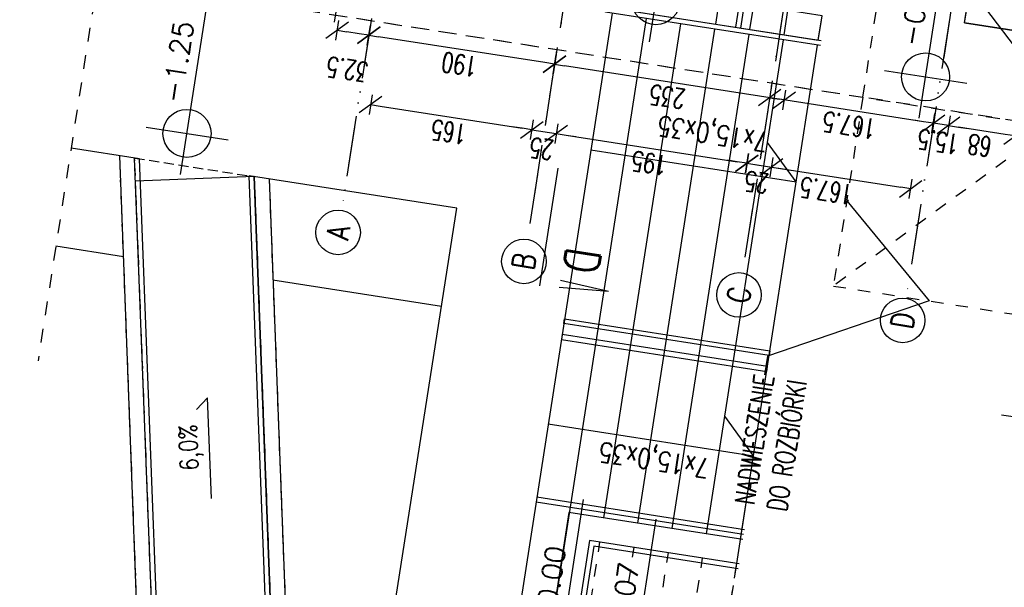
# Model space of a CAD drawing. Extents: x -38969 to 27108, y -24488 to 212598.
# Tile 215 of 256: x -9027 to -8032, y 39667 to 40241. Entities that reach past the tile are written whole.
import ezdxf
from ezdxf import colors
from ezdxf.entities.mleader import LeaderData, LeaderLine
from ezdxf.enums import TextEntityAlignment as Align
from ezdxf.math import Vec2, Vec3

# ---------------------------------------------------------------- set-up
doc = ezdxf.new("R2010")
doc.units = 0
doc.header["$LTSCALE"] = 100
doc.header["$MEASUREMENT"] = 0
for name, pattern in [('0.5_0.5', [1, 0.5, -0.5]), ('0.7_0.7', [1.4, 0.7, -0.7]), ('DASHDOT2', [0.5, 0.25, -0.125, 0, -0.125]), ('DASHED22', [0.15, 0.1, -0.05])]:
    doc.linetypes.add(name, pattern=pattern)
doc.layers.get('0').update_dxf_attribs({"linetype": 'CONTINUOUS'})
doc.layers.get('DEFPOINTS').update_dxf_attribs({"linetype": 'CONTINUOUS'})
for name, color, linetype in [('F_0-MUR istn', 200, 'CONTINUOUS'), ('F_0-MUW', 1, 'CONTINUOUS'), ('F_0-MUW pochylnia do rozb', 1, 'CONTINUOUS'), ('F_0-osie', 6, 'CONTINUOUS'), ('F_0-POMOCNICZA', 2, 'CONTINUOUS'), ('F_0-POW', 123, 'DASHED22'), ('F_0-TXT', 123, 'CONTINUOUS'), ('F_1-DIM100', 6, 'CONTINUOUS'), ('F_1-MUR istn', 200, 'CONTINUOUS'), ('F_1-MUW pochylnia do rozb', 1, 'CONTINUOUS'), ('F_1-osie', 6, 'CONTINUOUS'), ('F_1-POMOCNICZA', 2, 'CONTINUOUS'), ('F_1-POW', 2, 'DASHED22'), ('F_1-TXT', 123, 'CONTINUOUS'), ('F_1-znak przekroju', 3, 'CONTINUOUS'), ('t_1-TXT', 123, 'CONTINUOUS')]:
    doc.layers.add(name, color=color, linetype=linetype)
doc.styles.add('ROMANS', font='ROMANS.shx', dxfattribs={"width": 0.8})
doc.styles.get("Standard").update_dxf_attribs({"font": 'romans.shx', "width": 0.7})
doc.styles.add('TXT', font='romans.shx')
doc.dimstyles.new('DIM100', dxfattribs={"dimscale": 10, "dimtxt": 2, "dimasz": 1, "dimexe": 0, "dimexo": 0, "dimgap": 0.5, "dimtad": 1, "dimdec": 4, "dimrnd": 0.5, "dimdsep": 46, "dimtxsty": 'Standard', "dimblk1": 'TICK1', "dimblk2": 'TICK1', "dimsah": 1, "dimcen": 0, "dimse1": 1, "dimse2": 1, "dimclrd": 6, "dimclre": 6, "dimclrt": 123, "dimadec": 0, "dimazin": 0, "dimtfac": 1, "dimtdec": 4, "dimtmove": 2, "dimatfit": 3, "dimldrblk": 'TICK1', "dimfxl": 1, "dimtolj": 1, "dimarcsym": 0})

# ---------------------------------------------------------------- blocks, each defined once
blk = doc.blocks.new('TICK1')
at = {"color": 0}
for p, q in [((-1, -1), (1, 1)), ((0, -1), (0, 1)), ((0, 0), (-1, 0))]:
    blk.add_line(p, q, dxfattribs=at)
blk = doc.blocks.new('*D1537')
at = {"layer": 'DEFPOINTS', "color": 0}
for p in [(-8424.68, 40671.41), (-8399.98, 40667.57), (-8484.38, 40125.84)]:
    blk.add_point(p, dxfattribs=at)
at = {"layer": 'F_1-DIM100', "color": 6, "lineweight": -2, "transparency": 16777216}
for p, q in [((-8518.96, 40131.23), (-8528.84, 40132.77)), ((-8509.08, 40129.69), (-8484.38, 40125.84)), ((-8474.5, 40124.3), (-8464.62, 40122.76))]:
    blk.add_line(p, q, dxfattribs=at)
at = {"layer": 'F_1-DIM100', "color": 6, "lineweight": -2, "transparency": 16777216, "xscale": 10, "yscale": 10, "zscale": 10}
for p, rotation in [((-8509.08, 40129.69), 351.1447089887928), ((-8484.38, 40125.84), 171.1447089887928)]:
    blk.add_blockref('TICK1', p, dxfattribs=dict(at, rotation=rotation))
at = {"layer": 'F_1-DIM100', "color": 123, "transparency": 16777216, "insert": (-8499.42, 40110.47), "char_height": 20, "attachment_point": 5, "rotation": 171.14471}
blk.add_mtext('\\A1;25', dxfattribs=at)
blk = doc.blocks.new('*D1538')
at = {"layer": 'DEFPOINTS', "color": 0}
for p in [(-8399.98, 40667.57), (-8207.54, 40636.07), (-8291.7, 40095.82)]:
    blk.add_point(p, dxfattribs=at)
at = {"layer": 'F_1-DIM100', "color": 6, "lineweight": -2, "transparency": 16777216}
blk.add_line((-8474.5, 40124.3), (-8301.58, 40097.36), dxfattribs=at)
at = {"layer": 'F_1-DIM100', "color": 6, "lineweight": -2, "transparency": 16777216, "xscale": 10, "yscale": 10, "zscale": 10}
for p, rotation in [((-8484.38, 40125.84), 171.1447089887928), ((-8291.7, 40095.82), 351.1447089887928)]:
    blk.add_blockref('TICK1', p, dxfattribs=dict(at, rotation=rotation))
at = {"layer": 'F_1-DIM100', "color": 123, "transparency": 16777216, "insert": (-8390.35, 40096.01), "char_height": 20, "attachment_point": 5, "rotation": 171.14471}
blk.add_mtext('\\A1;195', dxfattribs=at)
blk = doc.blocks.new('*D1539')
at = {"layer": 'DEFPOINTS', "color": 0}
for p in [(-8207.54, 40636.07), (-8182.83, 40632.22), (-8267, 40091.97)]:
    blk.add_point(p, dxfattribs=at)
at = {"layer": 'F_1-DIM100', "color": 6, "lineweight": -2, "transparency": 16777216}
for p, q in [((-8301.58, 40097.36), (-8311.46, 40098.9)), ((-8291.7, 40095.82), (-8267, 40091.97)), ((-8257.12, 40090.43), (-8247.24, 40088.9))]:
    blk.add_line(p, q, dxfattribs=at)
at = {"layer": 'F_1-DIM100', "color": 6, "lineweight": -2, "transparency": 16777216, "xscale": 10, "yscale": 10, "zscale": 10}
for p, rotation in [((-8291.7, 40095.82), 351.1447089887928), ((-8267, 40091.97), 171.1447089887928)]:
    blk.add_blockref('TICK1', p, dxfattribs=dict(at, rotation=rotation))
at = {"layer": 'F_1-DIM100', "color": 123, "transparency": 16777216, "insert": (-8282.05, 40076.61), "char_height": 20, "attachment_point": 5, "rotation": 171.14471}
blk.add_mtext('\\A1;25', dxfattribs=at)
blk = doc.blocks.new('*D1540')
at = {"layer": 'DEFPOINTS', "color": 0}
for p in [(-8207.54, 40636.07), (-8073.36, 40409.21), (-8126.2, 40070.04)]:
    blk.add_point(p, dxfattribs=at)
at = {"layer": 'F_1-DIM100', "color": 6, "lineweight": -2, "transparency": 16777216}
blk.add_line((-8281.82, 40094.28), (-8136.08, 40071.58), dxfattribs=at)
at = {"layer": 'F_1-DIM100', "color": 6, "lineweight": -2, "transparency": 16777216, "xscale": 10, "yscale": 10, "zscale": 10}
for p, rotation in [((-8291.7, 40095.82), 171.1447089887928), ((-8126.2, 40070.04), 351.1447089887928)]:
    blk.add_blockref('TICK1', p, dxfattribs=dict(at, rotation=rotation))
at = {"layer": 'F_1-DIM100', "color": 123, "transparency": 16777216, "insert": (-8211.26, 40068.11), "char_height": 20, "attachment_point": 5, "rotation": 171.14471}
blk.add_mtext('\\A1;167.5', dxfattribs=at)
blk = doc.blocks.new('*D1718')
at = {"layer": 'DEFPOINTS', "color": 0}
for p in [(-8664.51, 40496.24), (-8705.95, 40230.22), (-8701.42, 40048.18)]:
    blk.add_point(p, dxfattribs=at)
at = {"layer": 'F_1-DIM100', "color": 6, "lineweight": -2, "transparency": 16777216}
blk.add_line((-8683.72, 40226.76), (-8696.07, 40228.68), dxfattribs=at)
at = {"layer": 'F_1-DIM100', "color": 6, "lineweight": -2, "transparency": 16777216, "xscale": 10, "yscale": 10, "zscale": 10}
for p, rotation in [((-8705.95, 40230.22), 171.1447089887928), ((-8673.84, 40225.22), 351.1447089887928)]:
    blk.add_blockref('TICK1', p, dxfattribs=dict(at, rotation=rotation))
at = {"layer": 'F_1-DIM100', "color": 123, "transparency": 16777216, "insert": (-8695.67, 40190.67), "char_height": 20, "attachment_point": 5, "rotation": 171.14471}
blk.add_mtext('\\A1;32.5', dxfattribs=at)
blk = doc.blocks.new('*D1719')
at = {"layer": 'DEFPOINTS', "color": 0}
for p in [(-8673.84, 40225.22), (-8701.42, 40048.18), (-8513.69, 40018.93)]:
    blk.add_point(p, dxfattribs=at)
at = {"layer": 'F_1-DIM100', "color": 6, "lineweight": -2, "transparency": 16777216}
blk.add_line((-8495.98, 40197.51), (-8663.96, 40223.68), dxfattribs=at)
at = {"layer": 'F_1-DIM100', "color": 6, "lineweight": -2, "transparency": 16777216, "xscale": 10, "yscale": 10, "zscale": 10}
for p, rotation in [((-8673.84, 40225.22), 171.1447089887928), ((-8486.1, 40195.97), 351.1447089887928)]:
    blk.add_blockref('TICK1', p, dxfattribs=dict(at, rotation=rotation))
at = {"layer": 'F_1-DIM100', "color": 123, "transparency": 16777216, "insert": (-8582.28, 40195.77), "char_height": 20, "attachment_point": 5, "rotation": 171.14471}
blk.add_mtext('\\A1;190', dxfattribs=at)
blk = doc.blocks.new('*D1720')
at = {"layer": 'DEFPOINTS', "color": 0}
for p in [(-8486.1, 40195.97), (-8513.69, 40018.93), (-8281.49, 39982.75)]:
    blk.add_point(p, dxfattribs=at)
at = {"layer": 'F_1-DIM100', "color": 6, "lineweight": -2, "transparency": 16777216}
blk.add_line((-8263.79, 40161.33), (-8476.22, 40194.43), dxfattribs=at)
at = {"layer": 'F_1-DIM100', "color": 6, "lineweight": -2, "transparency": 16777216, "xscale": 10, "yscale": 10, "zscale": 10}
for p, rotation in [((-8486.1, 40195.97), 171.1447089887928), ((-8253.9, 40159.8), 351.1447089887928)]:
    blk.add_blockref('TICK1', p, dxfattribs=dict(at, rotation=rotation))
at = {"layer": 'F_1-DIM100', "color": 123, "transparency": 16777216, "insert": (-8372.31, 40163.06), "char_height": 20, "attachment_point": 5, "rotation": 171.14471}
blk.add_mtext('\\A1;235', dxfattribs=at)
blk = doc.blocks.new('*D1721')
at = {"layer": 'DEFPOINTS', "color": 0}
for p in [(-8087.06, 40240.05), (-8268.73, 40162.1), (-8296.31, 39985.06)]:
    blk.add_point(p, dxfattribs=at)
at = {"layer": 'F_1-DIM100', "color": 6, "lineweight": -2, "transparency": 16777216}
blk.add_line((-8113.1, 40137.86), (-8258.85, 40160.57), dxfattribs=at)
at = {"layer": 'F_1-DIM100', "color": 6, "lineweight": -2, "transparency": 16777216, "xscale": 10, "yscale": 10, "zscale": 10}
for p, rotation in [((-8268.73, 40162.1), 171.1447089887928), ((-8103.22, 40136.32), 351.1447089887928)]:
    blk.add_blockref('TICK1', p, dxfattribs=dict(at, rotation=rotation))
at = {"layer": 'F_1-DIM100', "color": 123, "transparency": 16777216, "insert": (-8188.28, 40134.39), "char_height": 20, "attachment_point": 5, "rotation": 171.14471}
blk.add_mtext('\\A1;167.5', dxfattribs=at)
blk = doc.blocks.new('*D1722')
at = {"layer": 'DEFPOINTS', "color": 0}
for p in [(-8087.06, 40240.05), (-8071.75, 40237.66), (-8103.22, 40136.32)]:
    blk.add_point(p, dxfattribs=at)
at = {"layer": 'F_1-DIM100', "color": 6, "lineweight": -2, "transparency": 16777216}
for p, q in [((-8113.1, 40137.86), (-8122.98, 40139.4)), ((-8087.91, 40133.93), (-8103.22, 40136.32)), ((-8078.03, 40132.39), (-8068.15, 40130.85))]:
    blk.add_line(p, q, dxfattribs=at)
at = {"layer": 'F_1-DIM100', "color": 6, "lineweight": -2, "transparency": 16777216, "xscale": 10, "yscale": 10, "zscale": 10}
for p, rotation in [((-8103.22, 40136.32), 351.1447089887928), ((-8087.91, 40133.93), 171.1447089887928)]:
    blk.add_blockref('TICK1', p, dxfattribs=dict(at, rotation=rotation))
at = {"layer": 'F_1-DIM100', "color": 123, "transparency": 16777216, "insert": (-8098.26, 40117.84), "char_height": 20, "attachment_point": 5, "rotation": 171.14471}
blk.add_mtext('\\A1;15.5', dxfattribs=at)
blk = doc.blocks.new('*D1723')
at = {"layer": 'DEFPOINTS', "color": 0}
for p in [(-8071.75, 40237.66), (-8004.56, 40227.2), (-8087.91, 40133.93)]:
    blk.add_point(p, dxfattribs=at)
at = {"layer": 'F_1-DIM100', "color": 6, "lineweight": -2, "transparency": 16777216}
blk.add_line((-8030.6, 40125.01), (-8078.03, 40132.39), dxfattribs=at)
at = {"layer": 'F_1-DIM100', "color": 6, "lineweight": -2, "transparency": 16777216, "xscale": 10, "yscale": 10, "zscale": 10}
for p, rotation in [((-8087.91, 40133.93), 171.1447089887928), ((-8020.72, 40123.47), 351.1447089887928)]:
    blk.add_blockref('TICK1', p, dxfattribs=dict(at, rotation=rotation))
at = {"layer": 'F_1-DIM100', "color": 123, "transparency": 16777216, "insert": (-8056.62, 40113.88), "char_height": 20, "attachment_point": 5, "rotation": 171.14471}
blk.add_mtext('\\A1;68', dxfattribs=at)
blk = doc.blocks.new('*D1726')
at = {"layer": 'DEFPOINTS', "color": 0}
for p in [(-8424.68, 40671.41), (-8616.96, 40509.08), (-8509.08, 40129.69)]:
    blk.add_point(p, dxfattribs=at)
at = {"layer": 'F_1-DIM100', "color": 6, "lineweight": -2, "transparency": 16777216}
blk.add_line((-8662.23, 40153.55), (-8518.96, 40131.23), dxfattribs=at)
at = {"layer": 'F_1-DIM100', "color": 6, "lineweight": -2, "transparency": 16777216, "xscale": 10, "yscale": 10, "zscale": 10}
for p, rotation in [((-8672.11, 40155.09), 171.1447089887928), ((-8509.08, 40129.69), 351.1447089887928)]:
    blk.add_blockref('TICK1', p, dxfattribs=dict(at, rotation=rotation))
at = {"layer": 'F_1-DIM100', "color": 123, "transparency": 16777216, "insert": (-8592.91, 40127.57), "char_height": 20, "attachment_point": 5, "rotation": 171.14471}
blk.add_mtext('\\A1;165', dxfattribs=at)
blk = doc.blocks.new('*D1727')
at = {"layer": 'DEFPOINTS', "color": 0}
for p in [(-8486.1, 40195.97), (-8513.69, 40018.93), (-8281.49, 39982.75)]:
    blk.add_point(p, dxfattribs=at)
at = {"layer": 'F_1-DIM100', "color": 6, "lineweight": -2, "transparency": 16777216}
blk.add_line((-8263.79, 40161.33), (-8476.22, 40194.43), dxfattribs=at)
at = {"layer": 'F_1-DIM100', "color": 6, "lineweight": -2, "transparency": 16777216, "xscale": 10, "yscale": 10, "zscale": 10}
for p, rotation in [((-8486.1, 40195.97), 171.1447089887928), ((-8253.9, 40159.8), 351.1447089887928)]:
    blk.add_blockref('TICK1', p, dxfattribs=dict(at, rotation=rotation))
at = {"layer": 'F_1-DIM100', "color": 123, "transparency": 16777216, "insert": (-8372.31, 40163.06), "char_height": 20, "attachment_point": 5, "rotation": 171.14471}
blk.add_mtext('\\A1;235', dxfattribs=at)
blk = doc.blocks.new('*D1728')
at = {"layer": 'DEFPOINTS', "color": 0}
for p in [(-8673.84, 40225.22), (-8701.42, 40048.18), (-8513.69, 40018.93)]:
    blk.add_point(p, dxfattribs=at)
at = {"layer": 'F_1-DIM100', "color": 6, "lineweight": -2, "transparency": 16777216}
blk.add_line((-8495.98, 40197.51), (-8663.96, 40223.68), dxfattribs=at)
at = {"layer": 'F_1-DIM100', "color": 6, "lineweight": -2, "transparency": 16777216, "xscale": 10, "yscale": 10, "zscale": 10}
for p, rotation in [((-8673.84, 40225.22), 171.1447089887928), ((-8486.1, 40195.97), 351.1447089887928)]:
    blk.add_blockref('TICK1', p, dxfattribs=dict(at, rotation=rotation))
at = {"layer": 'F_1-DIM100', "color": 123, "transparency": 16777216, "insert": (-8582.28, 40195.77), "char_height": 20, "attachment_point": 5, "rotation": 171.14471}
blk.add_mtext('\\A1;190', dxfattribs=at)
blk = doc.blocks.new('*D1729')
at = {"layer": 'DEFPOINTS', "color": 0}
for p in [(-8087.06, 40240.05), (-8268.73, 40162.1), (-8296.31, 39985.06)]:
    blk.add_point(p, dxfattribs=at)
at = {"layer": 'F_1-DIM100', "color": 6, "lineweight": -2, "transparency": 16777216}
blk.add_line((-8113.1, 40137.86), (-8258.85, 40160.57), dxfattribs=at)
at = {"layer": 'F_1-DIM100', "color": 6, "lineweight": -2, "transparency": 16777216, "xscale": 10, "yscale": 10, "zscale": 10}
for p, rotation in [((-8268.73, 40162.1), 171.1447089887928), ((-8103.22, 40136.32), 351.1447089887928)]:
    blk.add_blockref('TICK1', p, dxfattribs=dict(at, rotation=rotation))
at = {"layer": 'F_1-DIM100', "color": 123, "transparency": 16777216, "insert": (-8188.28, 40134.39), "char_height": 20, "attachment_point": 5, "rotation": 171.14471}
blk.add_mtext('\\A1;167.5', dxfattribs=at)
blk = doc.blocks.new('OWYS_R6')
at = {"color": 6}
for p, q in [((0, 4.131), (0, -4.16)), ((-4.16, 0), (15.698, 0))]:
    blk.add_line(p, q, dxfattribs=at)
blk.add_circle((0, 0), 2.4, dxfattribs=at)
at = {"style": 'TXT'}
blk.add_attdef('%%P0.00', text='', height=2, dxfattribs=at).set_placement((2.8, 0.4), align=Align.BOTTOM_LEFT)

msp = doc.modelspace()

# ---------------------------------------------------------------- linework, layer by layer
at = {"layer": 'F_0-MUR istn'}
for p, q in [((-8071.74646, 40237.66314), (-8043.38312, 40419.71693)), ((-8004.557, 40227.19526), (-8071.74646, 40237.66314))]:
    msp.add_line(p, q, dxfattribs=at)
at = {"layer": 'F_0-MUW', "linetype": 'Continuous'}
for p, q in [((-8271.74422, 40435.05351), (-8303.18634, 40233.23811)), ((-8266.80382, 40434.28382), (-8298.24594, 40232.46842)), ((-8990.10582, 40012.34916), (-8921.74633, 40001.699)), ((-8770.74315, 39978.17324), (-8600.43527, 39951.63987)), ((-8294.25674, 39725.67785), (-8504.03945, 39758.36125)), ((-8295.02643, 39720.73745), (-8504.80915, 39753.42085)), ((-8471.56283, 39743.18087), (-8500.04162, 39560.38602)), ((-8471.56283, 39743.18087), (-8500.04162, 39560.38602)), ((-8295.79613, 39715.79704), (-8471.56283, 39743.18087)), ((-8295.79613, 39715.79704), (-8471.56283, 39743.18087))]:
    msp.add_line(p, q, dxfattribs=at)
at = {"layer": 'F_0-MUW'}
for p, q in [((-8876.99878, 38825.12583), (-8925.61836, 40103.5086)), ((-8861.95456, 38824.24821), (-8910.51805, 40101.15602)), ((-8910.51805, 40101.15602), (-8905.48461, 40100.37183))]:
    msp.add_line(p, q, dxfattribs=at)
at = {"layer": 'F_0-MUW', "linetype": 'Continuous'}
for points in [[(-8309.21866, 40259.47951), (-8423.20038, 40277.23746), (-8427.04886, 40252.53546), (-8219.552, 40220.20818), (-8215.70351, 40244.91019), (-8284.51665, 40255.63103)], [(-8217.38573, 40214.81036), (-8434.60623, 40248.65255), (-8433.83653, 40253.59295), (-8216.61603, 40219.75076)], [(-8427.81856, 40247.59505), (-8534.82734, 39560.7452), (-8476.94791, 39551.72778)], [(-8499.47483, 39560.29772), (-8393.23575, 40242.20717)], [(-8436.41323, 39737.70469), (-8358.65294, 40236.8193)], [(-8401.83042, 39732.31681), (-8324.07013, 40231.43142)], [(-8367.24761, 39726.92893), (-8289.48732, 40226.04354)], [(-8332.6648, 39721.54105), (-8254.90451, 40220.65566)], [(-8298.08199, 39716.15317), (-8220.3217, 40215.26778)], [(-8449.3697, 40109.26625), (-8241.87284, 40076.93897), (-8271.06777, 40116.90966)], [(-8905.48461, 40100.37183), (-8974.71188, 40111.15719)], [(-8300.41431, 39686.15464), (-8446.5386, 39708.92028), (-8470.45613, 39555.4025), (-8707.46105, 38795.11835), (-8745.99185, 38801.12131), (-8794.74894, 40083.1196)], [(-8183.92474, 39511.13613), (-8657.56768, 39584.92802), (-8585.04133, 40050.4479), (-8794.74894, 40083.1196)], [(-8492.47728, 39832.5746), (-8284.98042, 39800.24732), (-8314.17535, 39840.21801)], [(-8301.93047, 39691.45117), (-8292.06423, 39754.77891)], [(-8299.64462, 39691.09504), (-8450.70931, 39714.63038), (-8475.33961, 39556.53754)], [(-8299.64462, 39691.09504), (-8450.70931, 39714.63038), (-8475.33961, 39556.53754)]]:
    msp.add_lwpolyline(points, dxfattribs=at)
at = {"layer": 'F_0-MUW'}
for points in [[(-8361.57595, 39533.75324), (-8595.96109, 38783.18283), (-8618.33941, 38639.54462), (-8879.33537, 38680.20687), (-8856.93982, 38823.95567), (-8905.48461, 40100.37183)], [(-8789.7155, 40082.33541), (-8909.62881, 40077.77486)], [(-8794.74894, 40083.1196), (-8789.7155, 40082.33541), (-8741.15202, 38805.4276), (-8710.95138, 38800.72244), (-8475.33961, 39556.53754)], [(-8741.15202, 38805.4276), (-8789.7155, 40082.33541)], [(-8774.61519, 40079.98284), (-8726.6325, 38818.34646), (-8721.42238, 38817.53474), (-8490.32381, 39558.87202)]]:
    msp.add_lwpolyline(points, dxfattribs=at)
at = {"layer": 'F_0-MUW', "linetype": 'Continuous'}
for points in [[(-8476.70477, 39933.81253), (-8475.93507, 39938.75293), (-8268.43821, 39906.42566), (-8269.2079, 39901.48526)], [(-8478.42497, 39922.77119), (-8479.19467, 39917.83078), (-8271.6978, 39885.50351), (-8270.92811, 39890.44391)]]:
    msp.add_lwpolyline(points, close=True, dxfattribs=at)
at = {"layer": 'F_0-MUW pochylnia do rozb', "color": 253, "linetype": '0.5_0.5', "ltscale": 0.25, "true_color": 0x9b9897}
msp.add_line((-8174.52823, 40162.59046), (-7970.71245, 41470.80876), dxfattribs=at)
at = {"layer": 'F_0-MUW pochylnia do rozb', "color": 253, "linetype": '0.5_0.5', "ltscale": 0.5, "true_color": 0x9b9897}
for points in [[(-8323.30043, 40236.37182), (-8317.91255, 40270.95463)], [(-8288.71762, 40230.98394), (-8283.32974, 40265.56675)], [(-8254.13481, 40225.59606), (-8248.74693, 40260.17887)], [(-8219.552, 40220.20818), (-8216.47321, 40239.96978)]]:
    msp.add_lwpolyline(points, dxfattribs=at)
at = {"layer": 'F_0-MUW pochylnia do rozb', "color": 253, "linetype": '0.5_0.5', "ltscale": 0.25, "true_color": 0x9b9897}
for points in [[(-7909.03596, 40187.45532), (-8204.24805, 39971.8299)], [(-8174.52823, 40162.59046), (-8204.24805, 39971.8299), (-7693.41055, 39892.24323), (-7663.69072, 40083.00378)], [(-8464.89202, 39554.90984), (-8440.26171, 39713.00268)], [(-8430.30921, 39549.52196), (-8405.6789, 39707.6148)], [(-8395.7264, 39544.13408), (-8371.09609, 39702.22692)], [(-8361.14359, 39538.7462), (-8336.51328, 39696.83905)], [(-8475.11314, 39551.44193), (-8327.33048, 39528.41792), (-8301.93047, 39691.45117)], [(-8326.56078, 39533.35832), (-8301.93047, 39691.45117)]]:
    msp.add_lwpolyline(points, dxfattribs=at)
at = {"layer": 'F_0-osie', "linetype": 'DASHDOT2', "ltscale": 2}
for p, q in [((-8440.05119, 41725.81586), (-8701.42134, 40048.17733)), ((-8252.31593, 41696.56737), (-8513.68608, 40018.92884)), ((-8034.93827, 41662.7007), (-8296.30842, 39985.06217)), ((-7869.43482, 41636.91585), (-8130.80497, 39959.27732))]:
    msp.add_line(p, q, dxfattribs=at)
at = {"layer": 'F_0-osie'}
for centre in [(-8704.88497, 40025.94553), (-8517.14972, 39996.69704), (-8299.77206, 39962.83037), (-8134.26861, 39937.04551)]:
    msp.add_circle(centre, 22.5, dxfattribs=at)
at = {"layer": 'F_0-POMOCNICZA', "linetype": '0.7_0.7', "ltscale": 0.2}
for p, q in [((-8951.44692, 40260.48637), (-9008.17773, 39896.35227)), ((-7186.44795, 40008.65104), (-8174.52823, 40162.59046))]:
    msp.add_line(p, q, dxfattribs=at)
msp.add_lwpolyline([(-7970.71245, 41470.80876), (-8588.75667, 41567.09787), (-8792.57245, 40258.87956), (-8174.52823, 40162.59046)], dxfattribs=at)
at = {"layer": 'F_0-POW'}
for points in [[(-8359.54872, 38383.87058), (-8182.67234, 39519.17483), (-7195.58013, 39365.38935), (-7083.66617, 40083.72372), (-8071.74646, 40237.66314), (-7895.63977, 41368.02699), (-5776.20755, 41037.82694), (-6235.40883, 38090.38344), (-6241.10459, 38053.82447)], [(-8355.07395, 39537.80057), (-8591.0778, 38782.04656), (-8614.16871, 38633.83452), (-8885.04547, 38676.03616), (-8861.95456, 38824.24821), (-8910.51805, 40101.15602), (-8789.7155, 40082.33541), (-8741.15202, 38805.4276), (-8710.95138, 38800.72244), (-8475.33961, 39556.53754)]]:
    msp.add_lwpolyline(points, close=True, dxfattribs=at)
msp.add_lwpolyline([(-8774.61519, 40079.98284), (-8726.6325, 38818.34646), (-8721.42238, 38817.53474), (-8490.32381, 39558.87202), (-8340.08865, 39535.46591), (-8576.42793, 38778.63775), (-8601.6566, 38616.70423), (-8902.17577, 38663.52405), (-8876.99878, 38825.12583), (-8925.61836, 40103.5086)], dxfattribs=at)
at = {"layer": 'F_0-TXT'}
msp.add_lwpolyline([(-8832.8275, 39757.278), (-8836.98686, 39858.89166), (-8847.88223, 39847.06626)], dxfattribs=at)
at = {"layer": 'F_1-MUR istn'}
for q in [(-8067.82101, 40262.85919), (-7083.66617, 40083.72372)]:
    msp.add_line((-8071.74646, 40237.66314), q, dxfattribs=at)
at = {"layer": 'F_1-MUW pochylnia do rozb', "color": 253, "linetype": '0.5_0.5', "ltscale": 0.25, "true_color": 0x9b9897}
for points in [[(-7909.03596, 40187.45532), (-8204.24805, 39971.8299)], [(-8174.52823, 40162.59046), (-8204.24805, 39971.8299), (-7693.41055, 39892.24323), (-7663.69072, 40083.00378)]]:
    msp.add_lwpolyline(points, dxfattribs=at)
at = {"layer": 'F_1-osie', "linetype": 'DASHDOT2', "ltscale": 2}
for p, q in [((-8241.53432, 41765.77057), (-8513.68608, 40018.92884)), ((-8024.15666, 41731.9039), (-8296.30842, 39985.06217)), ((-8441.77454, 41714.7543), (-8701.42134, 40048.17733)), ((-7871.15817, 41625.85429), (-8130.80497, 39959.27732))]:
    msp.add_line(p, q, dxfattribs=at)
at = {"layer": 'F_1-osie'}
for centre in [(-8704.88497, 40025.94553), (-8517.14972, 39996.69704), (-8299.77206, 39962.83037), (-8134.26861, 39937.04551)]:
    msp.add_circle(centre, 22.5, dxfattribs=at)
at = {"layer": 'F_1-POMOCNICZA', "linetype": '0.7_0.7', "ltscale": 0.2}
msp.add_lwpolyline([(-8593.20303, 41567.79059), (-8797.01882, 40259.57229), (-7186.44795, 40008.65104)], dxfattribs=at)
at = {"layer": 'F_1-POMOCNICZA'}
msp.add_lwpolyline([(-7972.45554, 40874.97492), (-7895.63977, 41368.02699), (-5776.20755, 41037.82694), (-6235.40883, 38090.38344), (-6241.10459, 38053.82447), (-8359.54872, 38383.87058), (-8182.67234, 39519.17483), (-7195.58013, 39365.38935), (-7083.66617, 40083.72372), (-8071.74646, 40237.66314), (-7995.23857, 40728.73904)], dxfattribs=at)
at = {"layer": 'F_1-POW'}
msp.add_lwpolyline([(-8359.54872, 38383.87058), (-8182.67234, 39519.17483), (-7195.58013, 39365.38935), (-7083.66617, 40083.72372), (-8071.74646, 40237.66314), (-7895.63977, 41368.02699), (-5776.20755, 41037.82694), (-6235.40883, 38090.38344), (-6241.10459, 38053.82447)], close=True, dxfattribs=at)
at = {"layer": 'F_1-znak przekroju', "color": 3, "linetype": 'DASHDOT2', "ltscale": 2}
for q in [(-8499.92004, 39982.00096), (-8499.92004, 39982.00096), (-8501.45944, 39972.12016), (-8501.45944, 39972.12016)]:
    msp.add_line((-8431.52412, 39966.2848), q, dxfattribs=at)
at = {"layer": 'F_1-znak przekroju', "color": 3, "linetype": 'DASHDOT2', "ltscale": 70}
msp.add_lwpolyline([(-8482.94929, 40090.92994), (-8482.94929, 40090.92994), (-8482.94929, 40090.92994), (-8501.45944, 39972.12016)], dxfattribs=at)

# ---------------------------------------------------------------- block references
at = {"layer": 'F_0-TXT', "xscale": 10.12499999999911, "yscale": 10.12499999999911, "zscale": 10.12499999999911, "rotation": 81.1976891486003}
for p, values in [((-8701.94888, 40279.90009), {'%%P0.00': '-1.25'}), ((-8383.73064, 40260.17596), {'%%P0.00': '%%p0.00'}), ((-8111.16917, 40183.11401), {'%%P0.00': '-0.02'}), ((-8857.66353, 40126.01626), {'%%P0.00': '-1.25'}), ((-7993.21942, 39835.39138), {'%%P0.00': '-0.02'}), ((-8481.05492, 39599.02317), {'%%P0.00': '%%p0.00'}), ((-8407.73824, 39579.114), {'%%P0.00': '-0.07'})]:
    msp.add_blockref('OWYS_R6', p, dxfattribs=at).add_auto_attribs(values)

# ---------------------------------------------------------------- texts
at = {"layer": 'F_0-osie', "color": 4, "char_height": 22.5, "attachment_point": 5, "rotation": 81.14470899, "style": 'ROMANS'}
for s, insert in [('{\\C2;A}', (-8704.88497, 40025.94553)), ('{\\C2;B}', (-8517.14972, 39996.69704)), ('{\\C2;C}', (-8299.77206, 39962.83037)), ('{\\C2;D}', (-8134.26861, 39937.04551))]:
    msp.add_mtext(s, dxfattribs=dict(at, insert=insert))
at = {"layer": 'F_0-TXT', "style": 'ROMANS', "width": 0.8}
for p in [(-8269.06146, 40126.73923), (-8328.34329, 39797.17546)]:
    msp.add_text('7x15,0x35', height=20, rotation=171.14470899, dxfattribs=at).set_placement(p)
at = {"layer": 'F_0-TXT', "insert": (-8853.37981, 39808.70051), "char_height": 18.432, "width": 69.5986112, "attachment_point": 5, "rotation": 92.34398309, "style": 'ROMANS'}
msp.add_mtext('6,0%', dxfattribs=at)
at = {"layer": 'F_1-osie', "color": 4, "char_height": 22.5, "attachment_point": 5, "rotation": 81.14470899, "style": 'ROMANS'}
for s, insert in [('{\\C2;A}', (-8704.88497, 40025.94553)), ('{\\C2;B}', (-8517.14972, 39996.69704)), ('{\\C2;C}', (-8299.77206, 39962.83037)), ('{\\C2;D}', (-8134.26861, 39937.04551))]:
    msp.add_mtext(s, dxfattribs=dict(at, insert=insert))
at = {"layer": 'F_1-znak przekroju', "style": 'ROMANS', "width": 0.8}
msp.add_text('D', height=35, rotation=261.14470899, dxfattribs=at).set_placement((-8473.58478, 40012.46909))

# ---------------------------------------------------------------- dimensions: what is measured, and where the dimension line sits
at = {"layer": 'F_1-DIM100'}
for base, p1, p2, picture, middle in [((-8509.08076, 40129.68948), (-8616.96373, 40509.07876), (-8424.68199, 40671.41401), '*D1726', (-8592.90648, 40127.56828)), ((-8484.37875, 40125.84099), (-8424.68199, 40671.41401), (-8399.97999, 40667.56553), '*D1537', (-8499.4237, 40110.47383)), ((-8291.7031, 40095.82281), (-8399.97999, 40667.56553), (-8207.53524, 40636.06522), '*D1538', (-8390.35002, 40096.0107)), ((-8267.00109, 40091.97432), (-8207.53524, 40636.06522), (-8182.83323, 40632.21674), '*D1539', (-8282.04603, 40076.60716)), ((-8126.19965, 40070.03796), (-8207.53524, 40636.06522), (-8073.35846, 40409.20603), '*D1540', (-8211.26046, 40068.10918)), ((-8705.95139, 40230.2226), (-8701.42134, 40048.17733), (-8664.50613, 40496.24443), '*D1718', (-8695.66782, 40190.66807)), ((-8673.83878, 40225.21956), (-8513.68608, 40018.92884), (-8701.42134, 40048.17733), '*D1719', (-8582.28025, 40195.77412)), ((-8673.83878, 40225.21956), (-8513.68608, 40018.92884), (-8701.42134, 40048.17733), '*D1728', (-8582.28025, 40195.77412)), ((-8268.72587, 40162.1044), (-8087.06171, 40240.0492), (-8296.30842, 39985.06217), '*D1721', (-8188.28323, 40134.39077)), ((-8268.72587, 40162.1044), (-8087.06171, 40240.0492), (-8296.30842, 39985.06217), '*D1729', (-8188.28323, 40134.39077)), ((-8103.22242, 40136.31955), (-8071.74646, 40237.66314), (-8087.06171, 40240.0492), '*D1722', (-8098.25874, 40117.83512)), ((-8087.90717, 40133.93349), (-8004.557, 40227.19526), (-8071.74646, 40237.66314), '*D1723', (-8056.62153, 40113.87835)), ((-8486.10353, 40195.97108), (-8281.48722, 39982.75308), (-8513.68608, 40018.92884), '*D1720', (-8372.31319, 40163.06199)), ((-8486.10353, 40195.97108), (-8281.48722, 39982.75308), (-8513.68608, 40018.92884), '*D1727', (-8372.31319, 40163.06199))]:
    dim = msp.add_linear_dim(base=base, p1=p1, p2=p2, angle=171.14470899, dimstyle='DIM100', dxfattribs=at)
    dim.commit()
    dim.dimension.update_dxf_attribs({"geometry": picture, "text_midpoint": middle})

# ---------------------------------------------------------------- leaders
at = {"layer": 'F_1-TXT'}
ml = msp.add_multileader_mtext('Standard', dxfattribs=at)
ml.set_content('DYLATACJA', color=256)
ml.set_leader_properties(color=6)
ml.build(insert=Vec2(0, 0))
ml.multileader.update_dxf_attribs({"dogleg_length": 0.36, "arrow_head_size": 0.18})
ctx = ml.context
ctx.base_point, ctx.char_height, ctx.arrow_head_size, ctx.landing_gap_size, ctx.plane_origin, ctx.plane_x_axis, ctx.plane_y_axis = Vec3(-7958.85421, 39996.13237), 20, 0.18, 0.09, Vec3(-7222.45732, 40994.60399), Vec3(0.153939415, 0.988080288), Vec3(-0.988080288, 0.153939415)
ctx.text_align_type = 2
notes = []
notes.append((ctx, [(1, (1, 1, 0), (-7941.51712, 40107.41276), (-0.153939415, -0.988080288), 7.10948, [(0, [(-8056.95212, 40261.16585)], 0, [])])]))
ctx.mtext.insert, ctx.mtext.text_direction, ctx.mtext.rotation, ctx.mtext.alignment, ctx.mtext.flow_direction = Vec3(-7952.50621, 40101.83849), Vec3(0.153939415, 0.988080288), 1.416242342, 3, 5
ml = msp.add_multileader_mtext('Standard', dxfattribs=at)
ml.set_content('NADWIESZENIE \\PDO ROZBIÓRKI', color=256)
ml.set_leader_properties(color=6)
ml.build(insert=Vec2(0, 0))
ml.multileader.update_dxf_attribs({"dogleg_length": 0.36, "arrow_head_size": 0.18})
ctx = ml.context
ctx.base_point, ctx.char_height, ctx.arrow_head_size, ctx.landing_gap_size, ctx.plane_origin, ctx.plane_x_axis, ctx.plane_y_axis = Vec3(-8296.38576, 39737.78288), 20, 0.18, 0.09, Vec3(-8790.75453, 42693.2669), Vec3(0.153939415, 0.988080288), Vec3(-0.988080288, 0.153939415)
ctx.text_align_type = 2
notes.append((ctx, [(0, (1, 1, 0), (-8270.96702, 39900.93636), (-0.153939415, -0.988080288), 18.94168, [(1, [(-8190.80015, 40058.14703), (-8107.51111, 39956.75863)], 0, [])])]))
ctx.mtext.insert, ctx.mtext.text_direction, ctx.mtext.rotation, ctx.mtext.alignment, ctx.mtext.flow_direction = Vec3(-8283.77755, 39883.67092), Vec3(0.153939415, 0.988080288), 1.416242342, 3, 5
at = {"layer": 't_1-TXT', "ltscale": 0.6}
ml = msp.add_multileader_mtext('Standard', dxfattribs=at)
ml.set_content('ppp=297,30', color=256)
ml.set_leader_properties()
ml.build(insert=Vec2(0, 0))
ml.multileader.update_dxf_attribs({"dogleg_length": 0.36, "arrow_head_size": 0.09})
ctx = ml.context
ctx.base_point, ctx.char_height, ctx.arrow_head_size, ctx.landing_gap_size, ctx.plane_origin, ctx.plane_x_axis, ctx.plane_y_axis = Vec3(-32072.77193, 59913.30266), 100, 0.09, 0.045, Vec3(-30900.37988, 64272.54371), Vec3(0.081927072, 0.996638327), Vec3(-0.996638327, 0.081927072)
notes.append((ctx, [(0, (0, 0, 0), (0, 0), (1, 0), 1, [])]))
ctx.mtext.insert, ctx.mtext.text_direction, ctx.mtext.rotation, ctx.mtext.flow_direction = Vec3(-32139.2108, 59918.80931), Vec3(0.081927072, 0.996638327), 1.488777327, 5
ml = msp.add_multileader_mtext('Standard', dxfattribs=at)
ml.set_content('1kond.', color=256)
ml.set_leader_properties()
ml.build(insert=Vec2(0, 0))
ml.multileader.update_dxf_attribs({"dogleg_length": 0.36, "arrow_head_size": 0.09})
ctx = ml.context
ctx.base_point, ctx.char_height, ctx.arrow_head_size, ctx.landing_gap_size, ctx.plane_origin, ctx.plane_x_axis, ctx.plane_y_axis = Vec3(-32578.38797, 60152.18437), 100, 0.09, 0.045, Vec3(-31833.25262, 57759.6945), Vec3(0.085898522, 0.996303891), Vec3(-0.996303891, 0.085898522)
ctx.text_align_type = 2
notes.append((ctx, [(0, (0, 0, 0), (0, 0), (1, 0), 1, [])]))
ctx.mtext.insert, ctx.mtext.text_direction, ctx.mtext.rotation, ctx.mtext.alignment, ctx.mtext.flow_direction = Vec3(-32597.43945, 60513.29581), Vec3(0.085898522, 0.996303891), 1.484791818, 3, 5
for ctx, leaders in notes:
    for number, flags, end, landing, length, lines in leaders:
        leader = LeaderData()
        leader.index, (leader.has_last_leader_line, leader.has_dogleg_vector, leader.attachment_direction) = number, flags
        leader.last_leader_point, leader.dogleg_vector, leader.dogleg_length = Vec3(end), Vec3(landing), length
        for number, points, colour, breaks in lines:
            line = LeaderLine()
            line.index, line.vertices, line.color, line.breaks = number, Vec3.list(points), colors.encode_raw_color(colour), breaks
            leader.lines.append(line)
        ctx.leaders.append(leader)

doc.saveas('drawing.dxf')
